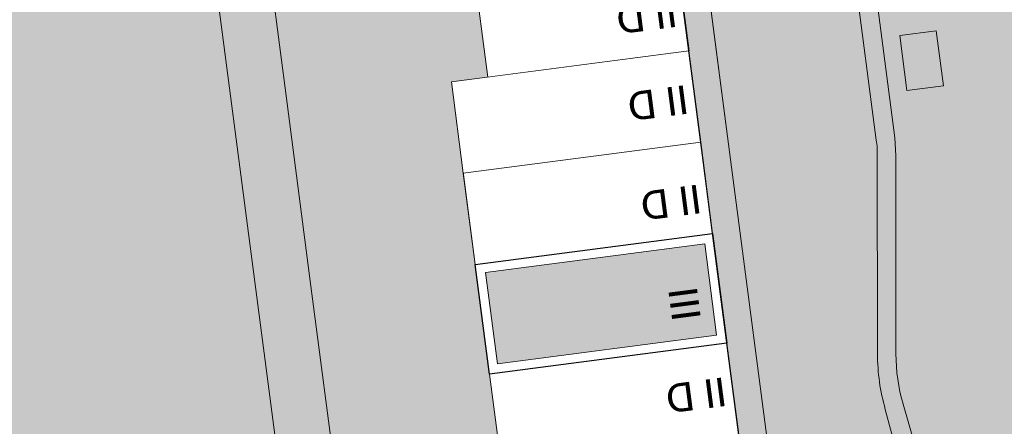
# Model space of a CAD drawing. Header units: metres. Extents: x -862 to 1262, y -354 to 644.
# Tile 196 of 256: x -135 to -82, y -27 to -5. Entities that reach past the tile are written whole.
import ezdxf

# ---------------------------------------------------------------- set-up
doc = ezdxf.new("R2010")
doc.units = ezdxf.units.M
doc.header["$LTSCALE"] = 0.5
doc.set_wipeout_variables(frame=1)
for name, color, linetype in [('BPR_Verkehr_220520', 7, 'Continuous'), ('DZH_Baufelder West_220610', 7, 'Continuous'), ('LPB_Freiraum_220609', 7, 'Continuous')]:
    doc.layers.add(name, color=color, linetype=linetype)
doc.styles.add('Calibri Light', font='calibril.ttf')

# ---------------------------------------------------------------- blocks, each defined once
blk = doc.blocks.new('Hofgrün West (2D)')
at = {"linetype": 'Continuous', "lineweight": 0, "transparency": 33554687}
blk.add_hatch(color=254, dxfattribs=at).paths.add_polyline_path([(-33.18494306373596, -71.92844781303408), (-12.99288679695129, -67.26350132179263), (-17.67876385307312, -31.39782492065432), (-41.28852932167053, -36.85236066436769)])
at = {"color": 255, "linetype": 'Continuous', "lineweight": 18, "transparency": 33554687, "flags": 128}
blk.add_lwpolyline([(-33.18494306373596, -71.92844781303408), (-12.99288679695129, -67.26350132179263), (-17.67876385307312, -31.39782492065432), (-41.28852932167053, -36.85236066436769)], close=True, dxfattribs=at)
blk = doc.blocks.new('Grundstücke West (2D)')
at = {"linetype": 'Continuous', "lineweight": 0, "transparency": 33554687}
h = blk.add_hatch(color=254, dxfattribs=at)
edge = h.paths.add_edge_path()
edge.add_line((-11.25401794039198, -29.78934150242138), (-6.677341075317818, -64.83001511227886))
edge.add_line((-6.677341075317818, -64.83001511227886), (-6.678622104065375, -64.83018242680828))
edge.add_line((-6.678622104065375, -64.83018242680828), (-5.383555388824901, -74.74567601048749))
edge.add_line((-5.383555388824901, -74.74567601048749), (-5.38317690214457, -74.74562657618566))
edge.add_line((-5.38317690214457, -74.74562657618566), (-3.958562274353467, -85.65298524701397))
edge.add_line((-3.958562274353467, -85.65298524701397), (-0.9798226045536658, -108.4592806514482))
edge.add_line((-0.979822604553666, -108.4592806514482), (1.004669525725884, -108.2000853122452))
edge.add_line((1.004669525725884, -108.2000853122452), (1.169916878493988, -108.1785022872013))
edge.add_line((1.169916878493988, -108.1785022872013), (1.16844796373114, -108.187466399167))
edge.add_line((1.16844796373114, -108.187466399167), (1.005812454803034, -108.2088283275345))
edge.add_line((1.005812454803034, -108.2088283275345), (1.004669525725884, -108.2000853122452))
edge.add_line((1.004669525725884, -108.2000853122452), (-0.9798364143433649, -108.4592836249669))
edge.add_line((-0.9798364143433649, -108.4592836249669), (-2.052208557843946, -100.2488192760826))
edge.add_line((-2.052208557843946, -100.2488192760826), (-27.32021377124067, -119.0192614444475))
edge.add_line((-27.32021377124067, -119.0192614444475), (-27.54868584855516, -119.1888729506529))
edge.add_line((-27.54868584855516, -119.1888729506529), (-31.12512675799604, -114.371293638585))
edge.add_line((-31.12512675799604, -114.371293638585), (-34.701567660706, -109.5537143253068))
edge.add_line((-34.701567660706, -109.5537143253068), (-40.66230250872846, -101.5244154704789))
edge.add_line((-40.66230250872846, -101.5244154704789), (-44.2540051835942, -96.68627808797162))
edge.add_line((-44.2540051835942, -96.68627808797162), (-67.24652228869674, -101.9982116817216))
edge.add_line((-67.24652228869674, -101.9982116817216), (-67.27917717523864, -102.0057559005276))
edge.add_line((-67.27917717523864, -102.0057559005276), (-67.27917717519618, -102.0057559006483))
edge.add_arc((-27.18894605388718, -87.89819168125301), 42.49999999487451, 199.3867312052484, 216.5891962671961)
edge.add_line((-61.31346618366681, -113.2313147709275), (-31.81373732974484, -152.9683849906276))
edge.add_line((-31.81373732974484, -152.9683849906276), (-31.81373732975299, -152.9683849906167))
edge.add_arc((-28.20055284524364, -150.2860543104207), 4.499999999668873, 216.5891962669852, 293.7983932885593)
edge.add_line((-26.38471447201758, -154.4034237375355), (-26.38471447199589, -154.4034237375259))
edge.add_line((-26.38471447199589, -154.4034237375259), (-26.08062924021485, -154.8564480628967))
edge.add_line((-26.08062924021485, -154.8564480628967), (-26.01835704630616, -154.8146488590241))
edge.add_line((-26.01835704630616, -154.8146488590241), (-26.15818177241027, -154.6063388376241))
edge.add_line((-26.15818177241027, -154.6063388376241), (-26.1581817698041, -154.6063388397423))
edge.add_arc((-26.0824957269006, -154.5132172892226), 0.1200000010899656, 230.8969573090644, 303.8708446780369)
edge.add_line((-26.01561700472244, -154.6128528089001), (-26.01561700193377, -154.6128528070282))
edge.add_arc((-26.08249572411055, -154.5132172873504), 0.1200000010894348, 303.8708446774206, 376.8447341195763)
edge.add_line((-25.96764449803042, -154.4784437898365), (-25.81224078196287, -154.7099633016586))
edge.add_line((-25.81224078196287, -154.7099633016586), (-25.74996858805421, -154.668164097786))
edge.add_line((-25.74996858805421, -154.668164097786), (-26.04128483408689, -154.2341629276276))
edge.add_arc((-28.20054518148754, -150.2860687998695), 4.499983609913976, 298.6747816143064, 306.5892344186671)
edge.add_line((-25.51822186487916, -153.8992383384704), (-24.56450417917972, -155.1839263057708))
edge.add_line((-24.56450417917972, -155.1839263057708), (21.99950964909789, -120.6160587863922))
edge.add_line((21.99950964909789, -120.6160587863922), (24.09332723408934, -119.0616650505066))
edge.add_line((24.09332723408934, -119.0616650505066), (23.85606493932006, -117.2451001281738))
edge.add_line((23.85606493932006, -117.2451001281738), (17.40550729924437, -67.87006250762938))
edge.add_line((17.40550729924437, -67.87006250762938), (17.40714295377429, -67.86984882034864))
edge.add_line((17.40714295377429, -67.86984882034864), (10.06261297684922, -11.63750270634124))
edge.add_line((10.06261297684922, -11.63750270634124), (10.0529091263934, -11.63883918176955))
edge.add_line((10.0529091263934, -11.63883918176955), (10.15014082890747, -12.37353928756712))
edge.add_line((10.15014082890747, -12.37353928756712), (10.54553553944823, -15.36121247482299))
edge.add_line((10.54553553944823, -15.36121247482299), (-12.44475630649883, -20.67263196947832))
edge.add_line((-12.44475630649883, -20.67263196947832), (-11.25411258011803, -29.78929261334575))
edge.add_line((-11.25411258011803, -29.78929261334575), (-11.25401794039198, -29.78934150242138))
h = blk.add_hatch(color=7, dxfattribs=at)
edge = h.paths.add_edge_path()
edge.add_line((22.31032176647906, -105.4105132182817), (19.33245946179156, -82.61093526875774))
edge.add_line((19.33245946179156, -82.61093526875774), (18.68490735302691, -77.65304496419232))
edge.add_line((18.68490735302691, -77.65304496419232), (17.40711983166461, -67.86984700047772))
edge.add_arc((114.085913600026, -55.24259077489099), 97.49993212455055, 187.4413017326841, 188.3165848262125)
edge.add_line((17.61129443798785, -69.34523669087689), (22.42737657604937, -106.2093730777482))
edge.add_line((22.42737657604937, -106.2093730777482), (22.3201672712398, -105.4092200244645))
edge.add_line((22.3201672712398, -105.4092200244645), (22.31032176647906, -105.4105132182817))
h = blk.add_hatch(color=7, dxfattribs=at)
edge = h.paths.add_edge_path()
edge.add_line((22.31032176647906, -105.4105132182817), (19.33245946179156, -82.61093526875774))
edge.add_line((19.33245946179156, -82.61093526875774), (18.68490735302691, -77.65304496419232))
edge.add_line((18.68490735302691, -77.65304496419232), (17.40711983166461, -67.86984700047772))
edge.add_arc((114.085913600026, -55.24259077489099), 97.49993212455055, 187.4413017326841, 188.3165848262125)
edge.add_line((17.61129443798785, -69.34523669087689), (22.42737657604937, -106.2093730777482))
edge.add_line((22.42737657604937, -106.2093730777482), (22.3201672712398, -105.4092200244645))
edge.add_line((22.3201672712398, -105.4092200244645), (22.31032176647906, -105.4105132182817))
at = {"color": 255, "linetype": 'Continuous', "lineweight": 18, "transparency": 33554687, "flags": 128}
for points in [[(-11.25401794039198, -29.78934150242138), (-6.677341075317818, -64.83001511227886), (-6.678622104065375, -64.83018242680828), (-5.383555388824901, -74.74567601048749), (-5.38317690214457, -74.74562657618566), (-3.958562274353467, -85.65298524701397)], [(23.85606493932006, -117.2451001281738), (17.40550729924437, -67.87006250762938), (17.40714295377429, -67.86984882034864), (10.06261297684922, -11.63750270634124), (10.0529091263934, -11.63883918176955), (10.15014082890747, -12.37353928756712), (10.54553553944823, -15.36121247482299), (-12.44475630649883, -20.67263196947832), (-11.25411258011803, -29.78929261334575)]]:
    blk.add_lwpolyline(points, dxfattribs=at)
blk = doc.blocks.new('Slab (2D)-18')
at = {"color": 255, "linetype": 'Continuous', "lineweight": 9, "transparency": 33554687}
blk.add_wipeout([(0, 10), (13, 10), (13, 0), (0, 0)], dxfattribs=at)
at = {"color": 7, "linetype": 'Continuous', "lineweight": 9, "transparency": 33554687}
blk.add_line((1.183291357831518e-29, 4.99999999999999), (13, 5), dxfattribs=at)
at = {"color": 8, "linetype": 'Continuous', "lineweight": 9, "true_color": 0x777777, "transparency": 33554687, "flags": 128}
blk.add_lwpolyline([(0, 10), (13, 10), (13, 0), (0, 0)], close=True, dxfattribs=at)
at = {"color": 7, "linetype": 'Continuous', "lineweight": 9, "transparency": 33554687, "flags": 128}
blk.add_lwpolyline([(13, 10.00000000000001), (2.775557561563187e-16, 10.00000000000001), (1.577721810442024e-29, -9.563216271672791e-15), (13, 5.461994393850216e-16), (13, 10)], dxfattribs=at)
blk = doc.blocks.new('RH 5 x 13 - quer (2D_3D) (2D)')
at = {"color": 255, "linetype": 'Continuous', "lineweight": 9, "transparency": 33554687}
blk.add_wipeout([(0, 5.000000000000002), (0, 10.000000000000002), (13, 10.000000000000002), (13, 5.000000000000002)], dxfattribs=at)
at = {"color": 253, "linetype": 'Continuous', "lineweight": 9, "transparency": 33554687, "flags": 128}
blk.add_lwpolyline([(0, 5), (0, 10), (13, 10), (13, 5)], close=True, dxfattribs=at)
at = {"color": 8, "true_color": 0x777777, "transparency": 33554687}
blk.add_blockref('Slab (2D)-18', (0, 0), dxfattribs=at)
at = {"color": 7, "transparency": 33554687, "insert": (2.006361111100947, 8.040526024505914), "char_height": 1.559479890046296, "width": 3.810368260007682, "attachment_point": 5, "line_spacing_factor": 1.163780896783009, "style": 'Calibri Light'}
blk.add_mtext('II D', dxfattribs=at)
at = {"color": 255, "linetype": 'Continuous', "lineweight": 9, "transparency": 33554687}
blk.add_wipeout([(0, 0), (0, 5), (13, 5), (13, 0)], dxfattribs=at)
at = {"color": 253, "linetype": 'Continuous', "lineweight": 9, "transparency": 33554687, "flags": 128}
blk.add_lwpolyline([(0, 0), (0, 5), (13, 5), (13, 0)], close=True, dxfattribs=at)
at = {"color": 7, "transparency": 33554687, "insert": (2.006361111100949, 2.594815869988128), "char_height": 1.559479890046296, "width": 3.810368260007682, "attachment_point": 5, "line_spacing_factor": 1.163780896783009, "style": 'Calibri Light'}
blk.add_mtext('II D', dxfattribs=at)
blk = doc.blocks.new('Slab (2D)-3')
at = {"color": 255, "linetype": 'Continuous', "lineweight": 9, "transparency": 33554687}
blk.add_wipeout([(-0.01398509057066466, 12.003374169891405), (10.986012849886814, 12.003374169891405), (10.98601284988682, 0.003374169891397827), (-0.013985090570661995, 0.003374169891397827)], dxfattribs=at)
at = {"color": 7, "linetype": 'Continuous', "lineweight": 9, "transparency": 33554687}
for p, q in [((-0.01398509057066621, 12.0033741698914), (10.98601284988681, 12.0033741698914)), ((10.98601284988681, 0.003374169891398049), (10.98601284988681, 12.0033741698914)), ((-0.01398509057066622, 6.003374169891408), (10.98601284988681, 6.003374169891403))]:
    blk.add_line(p, q, dxfattribs=at)
at = {"color": 8, "linetype": 'Continuous', "lineweight": 9, "true_color": 0x777777, "transparency": 33554687, "flags": 128}
blk.add_lwpolyline([(-0.01398509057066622, 12.0033741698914), (10.98601284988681, 12.0033741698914), (10.98601284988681, 0.003374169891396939), (-0.01398509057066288, 0.003374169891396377)], close=True, dxfattribs=at)
at = {"color": 7, "linetype": 'Continuous', "lineweight": 9, "transparency": 33554687, "flags": 128}
blk.add_lwpolyline([(10.98601284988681, 12.00337416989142), (-0.01398509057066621, 12.00337416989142), (-0.01398509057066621, 0.003374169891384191), (10.98601284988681, 0.003374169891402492)], dxfattribs=at)
blk = doc.blocks.new('RH 6 x 11 - quer (2D_3D) (2D)')
at = {"color": 8, "true_color": 0x777777, "transparency": 33554687}
blk.add_blockref('Slab (2D)-3', (0, 0), dxfattribs=at)
at = {"color": 255, "linetype": 'Continuous', "lineweight": 9, "transparency": 33554687}
blk.add_wipeout([(0, 6), (0, 12), (11, 12), (11, 6)], dxfattribs=at)
at = {"color": 253, "linetype": 'Continuous', "lineweight": 9, "transparency": 33554687, "flags": 128}
blk.add_lwpolyline([(0, 6), (0, 12), (11, 12), (11, 6)], close=True, dxfattribs=at)
at = {"color": 7, "transparency": 33554687, "insert": (2.006361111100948, 9.83776836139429), "char_height": 1.559479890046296, "width": 3.810368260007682, "attachment_point": 5, "line_spacing_factor": 1.163780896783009, "style": 'Calibri Light'}
blk.add_mtext('II D', dxfattribs=at)
at = {"color": 255, "linetype": 'Continuous', "lineweight": 9, "transparency": 33554687}
blk.add_wipeout([(0, 0), (0, 6), (11, 6), (11, 0)], dxfattribs=at)
at = {"color": 253, "linetype": 'Continuous', "lineweight": 9, "transparency": 33554687, "flags": 128}
blk.add_lwpolyline([(0, 0), (0, 6), (11, 6), (11, 0)], close=True, dxfattribs=at)
at = {"color": 7, "transparency": 33554687, "insert": (2.006361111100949, 2.594815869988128), "char_height": 1.559479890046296, "width": 3.810368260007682, "attachment_point": 5, "line_spacing_factor": 1.163780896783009, "style": 'Calibri Light'}
blk.add_mtext('II D', dxfattribs=at)
blk = doc.blocks.new('Slab (2D)-8')
at = {"color": 255, "linetype": 'Continuous', "lineweight": 9, "transparency": 33554687}
blk.add_wipeout([(0, 13), (6, 13), (6, 0), (0, 0)], dxfattribs=at)
at = {"color": 8, "linetype": 'Continuous', "lineweight": 9, "true_color": 0x777777, "transparency": 33554687, "flags": 128}
blk.add_lwpolyline([(0, 13), (6, 13), (6, 0), (0, 0)], close=True, dxfattribs=at)
at = {"color": 255, "linetype": 'Continuous', "lineweight": 9, "transparency": 33554687}
blk.add_wipeout([(0, 13), (6, 13), (6, 0), (0, 0)], dxfattribs=at)
at = {"color": 8, "linetype": 'Continuous', "lineweight": 9, "true_color": 0x777777, "transparency": 33554687, "flags": 128}
blk.add_lwpolyline([(0, 13), (6, 13), (6, 0), (0, 0)], close=True, dxfattribs=at)
at = {"color": 255, "linetype": 'Continuous', "lineweight": 9, "transparency": 33554687}
blk.add_wipeout([(0, 13), (6, 13), (6, 0), (0, 0)], dxfattribs=at)
at = {"color": 8, "linetype": 'Continuous', "lineweight": 9, "true_color": 0x777777, "transparency": 33554687, "flags": 128}
blk.add_lwpolyline([(0, 13), (6, 13), (6, 0), (0, 0)], close=True, dxfattribs=at)
blk = doc.blocks.new('DH 6 x 13 - III FD (2D_3D (2D)')
at = {"color": 8, "true_color": 0x777777, "transparency": 33554687}
blk.add_blockref('Slab (2D)-8', (0, 0), dxfattribs=at)
at = {"color": 255, "linetype": 'Continuous', "lineweight": 25, "transparency": 33554687}
blk.add_wipeout([(0, 13), (6, 13), (6, 0), (0, 0)], dxfattribs=at)
at = {"linetype": 'Continuous', "lineweight": 0, "true_color": 0xfbf8f0, "transparency": 33554661}
blk.add_hatch(color=7, dxfattribs=at).paths.add_polyline_path([(0.5, 12.5), (5.5, 12.5), (5.5, 0.5), (0.5, 0.5)])
at = {"color": 7, "linetype": 'Continuous', "lineweight": 25, "transparency": 33554687, "flags": 128}
blk.add_lwpolyline([(0, 13), (6, 13), (6, 0), (0, 0)], close=True, dxfattribs=at)
at = {"color": 9, "linetype": 'Continuous', "lineweight": 9, "transparency": 33554661, "flags": 128}
blk.add_lwpolyline([(0.5, 12.5), (5.5, 12.5), (5.5, 0.5), (0.5, 0.5)], close=True, dxfattribs=at)
at = {"color": 7, "transparency": 33554687, "insert": (2.405184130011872, 2.006361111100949), "char_height": 1.559479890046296, "width": 3.810368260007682, "attachment_point": 5, "line_spacing_factor": 1.163780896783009, "style": 'Calibri Light'}
blk.add_mtext('III', dxfattribs=at)
blk = doc.blocks.new('Baufelder West (2D)')
at = {"linetype": 'Continuous', "lineweight": 0, "transparency": 33554687}
h = blk.add_hatch(color=7, dxfattribs=at)
h.paths.add_polyline_path([(-60.56109580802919, -100.1808447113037), (-61.84106236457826, -95.85802870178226), (-56.11683980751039, -94.53556844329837), (-38.94417214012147, -90.5681876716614), (-40.33978978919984, -84.52730599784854), (-40.4748495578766, -83.94270454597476), (-47.04775839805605, -55.49210052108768), (-66.86903941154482, -60.0713872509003), (-69.94464862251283, -60.78194155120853), (-70.61994747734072, -57.85893429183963), (-67.54433826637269, -57.1483799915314), (-5.650433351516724, -42.84910552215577), (-8.709269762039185, -19.43678898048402), (-5.772007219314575, -18.75819674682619), (-5.003995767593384, -24.63836687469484), (-5.004050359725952, -24.63837896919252), (0.007670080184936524, -63.01270832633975), (0.006804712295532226, -63.01282135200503), (1.301871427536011, -72.92831493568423), (1.302249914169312, -72.92826550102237), (2.118165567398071, -79.17520728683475), (2.688011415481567, -83.53815075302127), (2.765717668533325, -84.13309759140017), (3.3744166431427, -88.79351447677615), (3.413257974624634, -89.09098943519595), (3.413269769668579, -89.09098789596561), (4.151479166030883, -94.74298284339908), (4.190318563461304, -95.04045805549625), (4.190332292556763, -95.04045626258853), (4.633231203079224, -98.43144858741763), (4.633053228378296, -98.43158079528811), (2.749850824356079, -84.01468839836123), (-18.63744004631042, -88.95576850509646), (-5.853426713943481, -106.17623985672), (-20.86567814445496, -117.3682532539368), (-37.5685783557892, -94.86891701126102), (-55.3163158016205, -98.96915546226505), (-60.56109415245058, -100.1808503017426), (-60.56109546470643, -100.180850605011)])
h.paths.add_polyline_path([(-20.76612280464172, -86.368534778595), (-0.5740665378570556, -81.70358828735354), (-5.259943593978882, -45.83791188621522), (-28.86970906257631, -51.2924476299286)])

msp = doc.modelspace()

# ---------------------------------------------------------------- linework, layer by layer
at = {"layer": 'DZH_Baufelder West_220610', "color": 252, "linetype": 'Continuous', "true_color": 0x8ea381, "transparency": 33554687}
for points in [[(-113.5695279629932, -60.0399685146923), (-114.2100930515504, -59.76837958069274), (-125.8779963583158, 34.20495708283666), (-126.5434381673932, 34.6670250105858)], [(-114.2100930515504, -59.76837958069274), (-113.5695279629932, -60.0399685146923), (-126.5434381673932, 34.6670250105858), (-125.8779963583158, 34.20495708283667)], [(-120.7244960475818, -9.884906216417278), (-120.8021943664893, -9.289958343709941), (-109.8191964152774, -8.46070842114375), (-109.8968947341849, -7.865760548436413)], [(-120.8021943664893, -9.289958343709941), (-120.7244960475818, -9.884906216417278), (-109.8968947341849, -7.865760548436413), (-109.8191964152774, -8.46070842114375)], [(-120.0782584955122, -14.84267629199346), (-120.1559647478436, -14.24772945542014), (-111.1548529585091, -13.67718660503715), (-111.2325592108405, -13.08223976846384)], [(-120.1559647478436, -14.24772945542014), (-120.0782584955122, -14.84267629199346), (-111.2325592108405, -13.08223976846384), (-111.1548529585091, -13.67718660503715)], [(-119.4303279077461, -19.80051716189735), (-119.5080341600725, -19.20557032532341), (-110.5073008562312, -18.63507690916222), (-110.5850071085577, -18.04013007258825)], [(-119.5080341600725, -19.20557032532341), (-119.4303279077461, -19.80051716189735), (-110.5850071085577, -18.04013007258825), (-110.5073008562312, -18.63507690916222)], [(-118.6532653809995, -25.7499855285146), (-118.7309716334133, -25.155038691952), (-109.7302383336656, -24.58454527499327), (-109.8079445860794, -23.98959843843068)], [(-118.7309716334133, -25.15503869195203), (-118.6532653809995, -25.74998552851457), (-109.8079445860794, -23.9895984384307), (-109.7302383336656, -24.58454527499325)]]:
    msp.add_solid(points, dxfattribs=at)
at = {"layer": 'LPB_Freiraum_220609', "color": 255, "linetype": 'Continuous', "lineweight": 9, "transparency": 33554687, "flags": 128}
msp.add_lwpolyline([(-87.10166449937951, -8.885826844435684), (-85.11847462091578, -8.627064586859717), (-85.50661800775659, -5.652279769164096), (-87.48980788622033, -5.911042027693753), (-87.10166449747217, -8.885826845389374)], dxfattribs=at)

# ---------------------------------------------------------------- block references
at = {"layer": 'DZH_Baufelder West_220610', "color": 7, "transparency": 33554687}
for name, p in [('Grundstücke West (2D)', (-114.0860038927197, 55.24258282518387)), ('Hofgrün West (2D)', (-108.3526106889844, 38.98513479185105))]:
    msp.add_blockref(name, p, dxfattribs=at)

# ---------------------------------------------------------------- next in the draw order: block references
for name, p, rotation in [('RH 6 x 11 - quer (2D_3D) (2D)', (-100.5053309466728, 5.160616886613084, 8.7), 187.4435739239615), ('RH 5 x 13 - quer (2D_3D) (2D)', (-96.87857666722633, -22.60343639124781, 8.7), 187.4413023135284)]:
    msp.add_blockref(name, p, dxfattribs=dict(at, rotation=rotation))

# ---------------------------------------------------------------- next in the draw order: block references
at = {"layer": 'DZH_Baufelder West_220610', "color": 7, "transparency": 33554687, "rotation": 187.4413023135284}
msp.add_blockref('RH 5 x 13 - quer (2D_3D) (2D)', (-98.95074339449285, -6.738187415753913, 8.7), dxfattribs=at)

# ---------------------------------------------------------------- next in the draw order: block references
at = {"layer": 'DZH_Baufelder West_220610', "color": 7, "transparency": 33554687, "rotation": 97.44130231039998}
msp.add_blockref('DH 6 x 13 - III FD (2D_3D (2D)', (-96.87857666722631, -22.60343639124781, 8.7), dxfattribs=at)

# ---------------------------------------------------------------- next in the draw order: hatches: boundary and pattern name
at = {"layer": 'BPR_Verkehr_220520', "linetype": 'Continuous', "lineweight": 0, "true_color": 0xece5cf, "transparency": 33554687}
h = msp.add_hatch(color=254, dxfattribs=at)
edge = h.paths.add_edge_path()
edge.add_line((-117.5894771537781, 147.4718843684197), (-106.0082693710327, 58.80201887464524))
edge.add_line((-106.0082693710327, 58.80201887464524), (-96.67886093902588, -12.62726599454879))
edge.add_line((-96.67886093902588, -12.62726599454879), (-96.67886093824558, -12.62726600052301))
edge.add_arc((4.227857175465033e-09, 1.27047883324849e-09), 97.49999999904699, 187.4413023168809, 220.1157708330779)
edge.add_line((-74.56254730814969, -62.82257984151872), (-74.5625473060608, -62.82257984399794))
edge.add_line((-74.5625473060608, -62.82257984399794), (-74.56254730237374, -62.822579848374))
edge.add_arc((4.78113548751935e-09, 3.613536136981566e-09), 97.50000000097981, 220.1157708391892, 276.9732647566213)
edge.add_line((11.83710355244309, -96.77878372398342), (11.83710355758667, -96.77878372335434))
edge.add_arc((4.437009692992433e-08, -1.640736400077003e-07), 97.49999982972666, 276.9732647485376, 283.0267352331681)
edge.add_line((21.97705461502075, -94.99083677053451), (20.85002617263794, -90.11951180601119))
edge.add_arc((2.822932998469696e-09, 8.445510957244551e-10), 92.49999999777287, 187.4413023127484, 283.02673523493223, ccw=False)
edge.add_line((-91.72097063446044, -11.97971389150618), (-127.9477346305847, 265.385337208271))
edge.add_line((-127.9477346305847, 265.385337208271), (-127.9477346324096, 265.3853372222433))
edge.add_arc((-48.6214897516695, 275.7461708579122), 80.00000000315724, 172.3155356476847, 187.4413023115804, ccw=False)
edge.add_line((-127.9030492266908, 286.4435690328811), (-127.9030492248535, 286.4435690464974))
edge.add_line((-127.9030492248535, 286.4435690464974), (-132.8662074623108, 287.0522549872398))
edge.add_arc((-48.62148981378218, 275.7461708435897), 84.9999999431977, 172.3562772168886, 187.4413023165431)
edge.add_line((-132.9056249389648, 264.7377851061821), (-118.7321152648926, 156.2203300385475))
edge.add_line((-118.7321152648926, 156.2203300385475), (-117.5894771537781, 147.4718843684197))
h = msp.add_hatch(color=254, dxfattribs=at)
edge = h.paths.add_edge_path()
edge.add_line((-90.22993895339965, -62.00251730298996), (-89.99267665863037, -63.81908222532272))
edge.add_line((-89.99267665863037, -63.81908222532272), (-92.08649424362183, -65.37347596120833))
edge.add_line((-92.08649424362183, -65.37347596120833), (-90.47709587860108, -67.5413865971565))
edge.add_line((-90.47709587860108, -67.5413865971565), (-89.22534156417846, -69.2275393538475))
edge.add_line((-89.22534156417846, -69.2275393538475), (-79.74976013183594, -62.19312334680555))
edge.add_line((-79.74976013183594, -62.19312334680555), (-77.44264638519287, -62.47308636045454))
edge.add_line((-77.44264638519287, -62.47308636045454), (-77.44132049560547, -62.47210205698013))
edge.add_line((-77.44132049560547, -62.47210205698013), (-74.56254730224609, -62.82257984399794))
edge.add_line((-74.56254730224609, -62.82257984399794), (-74.56254730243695, -62.82257984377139))
edge.add_arc((3.527983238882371e-09, 6.628766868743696e-09), 97.49999999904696, 187.4413023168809, 220.1157708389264, ccw=False)
edge.add_line((-96.67886093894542, -12.62726599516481), (-96.67886093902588, -12.62726599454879))
edge.add_line((-96.67886093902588, -12.62726599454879), (-96.68049659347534, -12.62747968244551))
edge.add_line((-96.68049659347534, -12.62747968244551), (-90.22993895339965, -62.00251730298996))
at = {"layer": 'LPB_Freiraum_220609', "linetype": 'Continuous', "lineweight": 0, "true_color": 0xece5cf, "transparency": 33554687}
h = msp.add_hatch(color=254, dxfattribs=at)
edge = h.paths.add_edge_path()
edge.add_arc((-0.5731412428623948, 0.7001467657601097), 98.3812992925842, 303.63898997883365, 319.0871066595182, ccw=False)
edge.add_line((53.9259888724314, -81.2066592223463), (53.64900975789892, -80.79038699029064))
edge.add_line((53.64900975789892, -80.79038699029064), (53.64973810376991, -80.78990235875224))
edge.add_line((53.64973810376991, -80.78990235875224), (51.16348359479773, -77.03909424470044))
edge.add_arc((-0.1428164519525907, 0.1638070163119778), 92.69640978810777, 285.77361267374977, 303.60659758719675, ccw=False)
edge.add_line((25.05550424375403, -89.04196085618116), (23.9824104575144, -85.18851656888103))
edge.add_arc((-31.49082581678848, 36.29164557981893), 133.546657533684, 294.5435442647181, 306.2332316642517)
edge.add_line((47.44507872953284, -71.42944201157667), (45.9252528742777, -69.13660608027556))
edge.add_line((45.9252528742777, -69.13660608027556), (45.92525285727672, -69.13660609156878))
edge.add_arc((-2.793066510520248e-06, 4.286046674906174e-06), 83.00000000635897, 187.4413022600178, 303.59482611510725, ccw=False)
edge.add_line((-82.30098186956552, -10.7493605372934), (-118.5277456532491, 266.6156909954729))
edge.add_line((-118.5277456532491, 266.6156909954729), (-118.5277456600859, 266.6156910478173))
edge.add_arc((-48.62149235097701, 275.7461755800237), 70.49999999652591, 99.99999997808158, 187.4413022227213, ccw=False)
edge.add_line((-60.86368884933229, 345.1751221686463), (-60.86368879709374, 345.1751221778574))
edge.add_arc((-48.62165076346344, 275.7470742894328), 70.49908743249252, 12.557956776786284, 99.99999997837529, ccw=False)
edge.add_line((20.19085676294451, 291.0754837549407), (81.00973781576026, 18.04652274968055))
edge.add_arc((-0.03635440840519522, -0.006727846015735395), 83.03245703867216, -40.33301246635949, 12.557778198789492, ccw=False)
edge.add_line((63.25891711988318, -53.74775057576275), (65.38383208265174, -55.63229252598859))
edge.add_arc((-31.49082601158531, 36.2916457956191), 133.5466578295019, 316.5020787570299, 327.3790452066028)
edge.add_line((80.98955380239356, -35.70053415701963), (84.60263586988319, -37.3972460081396))
edge.add_arc((-0.1428165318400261, 0.1638071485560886), 92.69640994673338, 319.5062245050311, 336.0960229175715, ccw=False)
edge.add_line((70.35062634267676, -60.03003745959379), (74.10073158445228, -63.35211914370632))
edge.add_line((74.10073158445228, -63.35211914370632), (73.9494669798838, -63.54685610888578))
edge.add_line((73.9494669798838, -63.54685610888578), (73.77458409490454, -63.73117043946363))
edge.add_line((73.77458409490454, -63.73117043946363), (73.77420802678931, -63.73083729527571))
edge = h.paths.add_edge_path()
edge.add_arc((-0.000202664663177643, 0.0002047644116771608), 83.00028235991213, 308.62677869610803, 319.30211103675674, ccw=False)
edge.add_line((51.8122913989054, -64.84200626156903), (51.8102917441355, -64.84360409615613))
edge.add_line((51.8102917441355, -64.84360409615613), (51.80827583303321, -64.84518137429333))
edge.add_arc((-25.25871505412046, 33.65370040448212), 125.0653860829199, 304.9320440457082, 308.0401551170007, ccw=False)
edge.add_line((46.35428451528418, -68.87887533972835), (46.61105660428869, -69.26627294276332))
edge.add_line((46.61105660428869, -69.26627294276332), (47.85838953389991, -71.12535382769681))
edge.add_arc((-31.49082579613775, 36.2916456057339), 133.5466575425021, 306.453378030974, 316.2874270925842)
edge.add_line((65.03877121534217, -55.99457569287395), (62.92715545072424, -54.12182838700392))
edge = h.paths.add_edge_path()
edge.add_line((80.52608274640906, 17.938778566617), (19.70367086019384, 290.9669534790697))
edge.add_arc((-48.62149229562, 275.7461755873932), 69.99999999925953, 12.55869769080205, 99.99999999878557)
edge.add_line((-60.77686473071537, 344.6827182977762), (-60.77686473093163, 344.6827182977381))
edge.add_arc((-48.62149229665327, 275.7461755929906), 69.99999999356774, 99.99999999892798, 187.4413023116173)
edge.add_line((-118.0319565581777, 266.6804461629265), (-81.80519257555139, -10.68460494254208))
edge.add_arc((0.02336887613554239, 0.01735061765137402), 82.52542227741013, 187.4511423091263, 303.9221235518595)
edge.add_arc((-25.25822220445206, 33.65305256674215), 124.5645721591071, 304.9376299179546, 308.0401601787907)
edge.add_arc((-0.0002025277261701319, 0.0002046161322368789), 82.50028215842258, 308.6267786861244, 319.3073918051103)
edge.add_line((62.55303419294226, -53.79002806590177), (62.55303419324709, -53.79002806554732))
edge.add_arc((-2.396225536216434e-06, 4.5937240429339e-06), 82.50000000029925, 319.3074065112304, 372.5586977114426)
edge.add_line((80.52608274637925, 17.93877856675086), (80.52608274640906, 17.938778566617))
edge = h.paths.add_edge_path()
edge.add_arc((-31.49082585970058, 36.29164567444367), 134.0466576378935, 294.72617831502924, 327.1914690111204, ccw=False)
edge.add_line((24.57849501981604, -85.46523372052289), (25.40217747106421, -88.42305015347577))
edge.add_arc((-0.1428165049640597, 0.1638071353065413), 92.19640991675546, 286.0854978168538, 335.792023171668)
edge.add_line((83.94612112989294, -37.64133231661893), (81.17350480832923, -36.33930515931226))
edge = h.paths.add_edge_path()
edge.add_line((51.57916758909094, -76.76122632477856), (54.06530291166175, -80.51185463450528))
edge.add_arc((-0.5731412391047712, 0.700146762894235), 97.88129928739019, 303.932185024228, 319.0902926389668)
edge.add_line((73.39991938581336, -63.39926861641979), (70.02488004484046, -60.40944415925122))
edge.add_arc((-0.1428165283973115, 0.1638071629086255), 92.69640995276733, 303.9156509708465, 319.19713628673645, ccw=False)
at = {"layer": 'LPB_Freiraum_220609', "linetype": 'Continuous', "lineweight": 0, "true_color": 0x6c7f9f, "transparency": 33554687}
h = msp.add_hatch(color=145, dxfattribs=at)
edge = h.paths.add_edge_path()
edge.add_line((-118.0319605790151, 266.6804715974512), (-81.80519257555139, -10.68461024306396))
edge.add_arc((-2.547249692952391e-06, -5.550855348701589e-07), 82.49999999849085, 187.4413023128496, 280.0000000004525)
edge.add_arc((1.203019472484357e-06, -3.058246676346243e-06), 82.49999688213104, 279.999997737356, 372.5586976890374)
edge.add_line((80.52608330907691, 17.93877020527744), (19.70367047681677, 290.9669499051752))
edge.add_arc((-48.62149087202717, 275.7461724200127), 69.99999814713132, 12.55869768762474, 100.0000016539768)
edge.add_line((-60.77686497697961, 344.6827129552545), (-60.77686497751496, 344.6827129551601))
edge.add_arc((-48.62152846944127, 275.7461968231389), 69.99996758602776, 99.99997481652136, 102.2960086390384)
edge.add_line((-63.52888413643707, 344.1403940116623), (-63.52888413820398, 344.1403940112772))
edge.add_line((-63.52888413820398, 344.1403940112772), (-63.52888413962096, 344.1403940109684))
edge.add_arc((-48.62152845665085, 275.7461968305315), 69.99996758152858, 102.296008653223, 187.4413023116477)
edge.add_line((-118.0319605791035, 266.6804715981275), (-118.0319605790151, 266.6804715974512))
at = {"layer": 'LPB_Freiraum_220609', "linetype": 'Continuous', "lineweight": 0, "true_color": 0xe0b0b9, "transparency": 33554687}
h = msp.add_hatch(color=9, dxfattribs=at)
edge = h.paths.add_edge_path()
edge.add_arc((0.1460040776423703, -0.5103729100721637), 96.97205900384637, 279.9674073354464, 287.02586198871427, ccw=False)
edge.add_line((16.93069824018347, -96.01877185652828), (16.93065064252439, -96.01878024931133))
edge.add_arc((-0.000101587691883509, -7.369268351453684e-05), 97.49996092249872, 187.4412925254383, 280.0000368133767, ccw=False)
edge.add_line((-96.67892594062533, -12.62731811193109), (-132.9056511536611, 264.737805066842))
edge.add_line((-132.9056511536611, 264.737805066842), (-132.9056511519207, 264.7378050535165))
edge.add_arc((-48.62223313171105, 275.7460973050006), 84.99927677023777, 186.1737010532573, 187.4413024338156, ccw=False)
edge.add_line((-133.1285507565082, 266.6050178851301), (-133.1285531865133, 266.60504034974))
edge.add_line((-133.1285531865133, 266.60504034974), (-128.1575301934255, 267.1427581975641))
edge.add_line((-128.1575301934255, 267.1427581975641), (-128.1575271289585, 267.1427298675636))
edge.add_arc((-48.62209678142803, 275.746107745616), 79.99939244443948, 186.1737018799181, 187.4412929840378)
edge.add_line((-127.9477409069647, 265.3853657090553), (-91.72101298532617, -11.97976092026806))
edge.add_arc((-9.848898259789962e-05, -7.193743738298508e-05), 92.49994110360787, 187.4412915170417, 280.0000667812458)
edge.add_arc((0.0125730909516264, -0.07012485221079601), 92.42875205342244, 279.999871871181, 285.557846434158)
edge.add_line((24.80299324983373, -89.11230179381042), (25.0421026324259, -89.04573084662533))
edge.add_arc((0.009176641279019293, -0.03335806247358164), 92.46539835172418, 285.7075618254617, 285.7161835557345)
edge.add_line((25.05549671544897, -89.04196294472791), (25.05570362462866, -89.0427059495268))
edge.add_arc((0.05275541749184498, -0.2214463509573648), 92.27330911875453, 285.7217696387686, 289.0236820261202)
edge.add_line((30.13006518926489, -87.4551497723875), (30.13336710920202, -87.45401130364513))
edge.add_line((30.13336710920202, -87.45401130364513), (30.13666743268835, -87.45286822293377))
edge.add_arc((4.230544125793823, -10.42907611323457), 81.2637174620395, 288.5898117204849, 296.6723906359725)
edge.add_arc((-0.1428162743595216, 0.1638067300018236), 92.69640945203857, 296.1488259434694, 302.2283057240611)
edge.add_arc((-0.1428195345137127, 0.163811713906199), 92.6964154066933, 302.2283057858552, 303.6065975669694)
edge.add_arc((-0.1428169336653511, 0.1638077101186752), 92.69641063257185, 303.6065975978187, 310.0613607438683)
edge.add_line((59.51730058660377, -70.78191042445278), (59.51745171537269, -70.7817833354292))
edge.add_line((59.51745171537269, -70.7817833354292), (59.51760274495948, -70.78165612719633))
edge.add_arc((-1.124141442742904, 1.215855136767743), 94.13321818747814, 310.1066159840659, 321.5151688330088)
edge.add_arc((-0.293001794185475, 0.4042826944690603), 92.97765195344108, 321.5879165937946, 323.7223261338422)
edge.add_line((74.66176053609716, -54.61050955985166), (74.66461679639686, -54.60661805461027))
edge.add_line((74.66461679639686, -54.60661805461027), (74.66746553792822, -54.60272104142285))
edge.add_arc((0.03480085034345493, -0.04576653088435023), 92.4472602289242, 323.8329578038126, 330.7306733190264)
edge.add_arc((2.388651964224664e-06, 3.839011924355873e-06), 92.49999669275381, 330.7164804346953, 372.5586979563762)
edge.add_line((90.28682180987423, 20.1131743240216), (29.74316847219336, 291.8900132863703))
edge.add_line((29.74316847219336, 291.8900132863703), (34.58110640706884, 293.0680979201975))
edge.add_line((34.58110640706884, 293.0680979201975), (95.16405506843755, 21.19967614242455))
edge.add_arc((0.006164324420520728, -0.005234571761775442), 97.49190945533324, -40.64421987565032, 12.562491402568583, ccw=False)
edge.add_line((73.97998592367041, -63.5075662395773), (74.10073158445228, -63.35211914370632))
edge.add_line((74.10073158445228, -63.35211914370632), (74.099183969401, -63.35074816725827))
edge.add_arc((-1.124141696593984, 1.215855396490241), 99.13321854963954, 310.1066159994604, 319.3594448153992, ccw=False)
edge.add_line((62.73866250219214, -74.60589121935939), (62.73700544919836, -74.60728691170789))
edge.add_line((62.73700544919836, -74.60728691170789), (62.7353387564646, -74.60868848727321))
edge.add_arc((-0.1428172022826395, 0.1638080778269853), 97.69641108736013, 302.2283057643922, 310.0613607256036, ccw=False)
edge.add_line((51.95811754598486, -82.48049806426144), (51.95807274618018, -82.4804270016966))
edge.add_arc((0.1460040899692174, -0.5103729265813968), 96.97205898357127, 290.4448098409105, 302.29637996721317, ccw=False)
edge.add_arc((0.03917776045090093, -0.04866113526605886), 97.44202130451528, 287.00661297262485, 290.4088355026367, ccw=False)
edge.add_line((28.53922260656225, -93.22964073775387), (28.53974575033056, -93.23240729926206))
h = msp.add_hatch(color=9, dxfattribs=at)
edge = h.paths.add_edge_path()
edge.add_line((-82.7409237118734, -31.40366080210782), (-82.74092371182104, -31.40366080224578))
edge.add_arc((-1.784148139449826e-06, 7.93383628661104e-06), 88.50000322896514, 200.7838655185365, 285.7260403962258)
edge.add_line((23.98685787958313, -85.18732172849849), (23.98685788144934, -85.187321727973))
edge.add_arc((-31.49062648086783, 36.29090055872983), 133.5466576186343, 294.5455478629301, 306.2333024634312)
edge.add_line((47.44541122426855, -71.4300895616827), (47.3331713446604, -71.2607625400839))
edge.add_line((47.3331713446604, -71.2607625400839), (47.33315738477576, -71.26074147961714))
edge.add_line((47.33315738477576, -71.26074147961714), (47.33372439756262, -71.26039576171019))
edge.add_line((47.33372439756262, -71.26039576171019), (45.92525314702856, -69.13660589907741))
edge.add_line((45.92525314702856, -69.13660589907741), (43.91957869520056, -70.4277626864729))
edge.add_arc((0.002318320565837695, -0.003716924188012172), 82.99561422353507, 187.4425808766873, 301.9481483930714, ccw=False)
edge.add_line((-82.29407201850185, -10.75435027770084), (-118.3128809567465, 264.970610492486))
edge.add_line((-118.3128809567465, 264.970610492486), (-118.7119022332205, 268.1577347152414))
edge.add_line((-118.7119022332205, 268.1577347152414), (-124.1807284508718, 267.5729305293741))
edge.add_line((-124.1807284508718, 267.5729305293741), (-111.3881882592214, 169.4754987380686))
edge.add_line((-111.3881882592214, 169.4754987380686), (-87.75466094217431, -11.46166742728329))
edge.add_line((-87.75466094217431, -11.46166742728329), (-87.71475894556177, -12.38137418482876))
edge.add_line((-87.71475894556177, -12.38137418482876), (-87.71136281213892, -14.00355153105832))
edge.add_line((-87.71136281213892, -14.00355153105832), (-87.70106207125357, -23.18738053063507))
edge.add_arc((-77.70106855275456, -23.17616436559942), 9.999999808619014, 180.0642639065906, 195.9545558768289)
edge.add_line((-87.31586852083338, -25.92491276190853), (-85.50342762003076, -32.20137393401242))
edge.add_line((-85.50342762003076, -32.20137393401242), (-82.7409237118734, -31.40366080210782))
at = {"layer": 'LPB_Freiraum_220609', "linetype": 'Continuous', "lineweight": 0, "true_color": 0x636466, "transparency": 33554687}
h = msp.add_hatch(color=251, dxfattribs=at)
edge = h.paths.add_edge_path()
edge.add_line((26.11105429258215, -89.05083899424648), (26.11105428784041, -89.05083899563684))
edge.add_arc((1.438105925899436e-06, 2.087770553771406e-06), 92.79999665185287, 279.99999786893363, 286.3419347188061, ccw=False)
edge.add_line((16.11454834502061, -91.39015469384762), (16.11454833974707, -91.3901546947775))
edge.add_arc((-2.548260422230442e-06, 4.782297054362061e-06), 92.79999999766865, 187.4413023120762, 280.00000000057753, ccw=False)
edge.add_line((-92.01844660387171, -12.01856223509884), (-128.2452099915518, 265.3464842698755))
edge.add_line((-128.2452099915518, 265.3464842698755), (-128.2452099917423, 265.3464842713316))
edge.add_arc((-52.32804927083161, 275.2794116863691), 76.56421056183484, 186.1247094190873, 187.4541808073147, ccw=False)
edge.add_line((-128.4552331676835, 267.110555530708), (-128.455233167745, 267.1105555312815))
edge.add_line((-128.455233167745, 267.1105555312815), (-128.156945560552, 267.1425633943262))
edge.add_arc((-52.32805127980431, 275.2794114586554), 76.26420854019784, 186.1247094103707, 187.4541808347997)
edge.add_line((-127.9477453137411, 265.3854042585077), (-91.72097318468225, -11.97970910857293))
edge.add_arc((-2.085733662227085e-06, 5.054642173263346e-06), 92.50000049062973, 187.4413024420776, 286.3438421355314)
edge.add_line((26.02959607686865, -88.76209333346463), (26.11105429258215, -89.05083899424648))
at = {"layer": 'LPB_Freiraum_220609', "linetype": 'Continuous', "lineweight": 0, "true_color": 0xece5cf, "transparency": 33554687}
h = msp.add_hatch(color=254, dxfattribs=at)
edge = h.paths.add_edge_path()
edge.add_line((-98.64481310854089, 41.04744042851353), (-98.51535660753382, 40.05631261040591))
edge.add_line((-98.51535660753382, 40.05631261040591), (-95.56604142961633, 40.44057383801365))
edge.add_line((-95.56604142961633, 40.44057383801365), (-88.76939780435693, -11.59420963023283))
edge.add_line((-88.76939780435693, -11.59420963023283), (-88.76939778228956, -11.59420979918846))
edge.add_arc((-5.387478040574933e-06, 9.012309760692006e-07), 89.52335308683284, 187.4413046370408, 187.7121661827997)
edge.add_line((-88.7135952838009, -12.01372939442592), (-88.7135952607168, -12.01372956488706))
edge.add_line((-88.7135952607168, -12.01372956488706), (-88.70106143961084, -23.18850213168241))
edge.add_arc((-77.70106846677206, -23.17616435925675), 10.99999989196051, 180.0642638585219, 195.9614799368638)
edge.add_line((-88.27698305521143, -26.20106571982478), (-86.51372419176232, -32.73569388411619))
edge.add_arc((-0.9294644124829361, -0.3794458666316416), 91.49640598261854, 200.7097539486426, 206.1900308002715)
edge.add_line((-83.03240798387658, -40.76135969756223), (-85.50386466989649, -32.2013732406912))
edge.add_line((-85.50386466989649, -32.2013732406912), (-87.31586851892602, -25.92491276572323))
edge.add_line((-87.31586851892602, -25.92491276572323), (-87.31586851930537, -25.92491276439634))
edge.add_arc((-77.70106843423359, -23.17616435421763), 9.999999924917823, 180.0642638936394, 195.9545557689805, ccw=False)
edge.add_line((-87.70106206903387, -23.1873805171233), (-87.70106206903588, -23.18738051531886))
edge.add_line((-87.70106206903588, -23.18738051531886), (-87.71314043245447, -12.4186795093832))
edge.add_line((-87.71314043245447, -12.4186795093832), (-87.75466094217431, -11.46166742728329))
edge.add_line((-87.75466094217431, -11.46166742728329), (-94.68043100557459, 41.56441042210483))
edge.add_line((-94.68043100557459, 41.56441042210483), (-98.64683664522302, 41.04717655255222))
edge.add_line((-98.64683664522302, 41.04717655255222), (-98.64481310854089, 41.04744042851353))
at = {"layer": 'LPB_Freiraum_220609', "linetype": 'Continuous', "lineweight": 0, "true_color": 0xb8d2a6, "transparency": 33554687}
h = msp.add_hatch(color=9, dxfattribs=at)
edge = h.paths.add_edge_path()
edge.add_line((-91.72097318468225, -11.97970910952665), (-91.72097318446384, -11.9797091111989))
edge.add_arc((-2.541717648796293e-06, 4.783615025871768e-06), 92.50000000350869, 187.4413023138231, 200.7260089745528)
edge.add_line((-86.51372419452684, -32.73569387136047), (-86.51372419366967, -32.73569387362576))
edge.add_line((-86.51372419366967, -32.73569387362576), (-88.27698305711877, -26.20106572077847))
edge.add_line((-88.27698305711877, -26.20106572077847), (-88.27698305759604, -26.20106571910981))
edge.add_arc((-77.7010684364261, -23.17616436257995), 10.99999992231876, 180.0642639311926, 195.9614798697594, ccw=False)
edge.add_line((-88.70106143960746, -23.18850214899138), (-88.70106143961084, -23.18850214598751))
edge.add_line((-88.70106143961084, -23.18850214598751), (-88.7135952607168, -12.01372956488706))
edge.add_arc((-7.582876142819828e-05, -8.686592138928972e-06), 89.52328199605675, 187.4416907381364, 187.7121662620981, ccw=False)
edge.add_line((-88.76931959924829, -11.59480837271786), (-95.56604142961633, 40.44057383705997))
edge.add_line((-95.56604142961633, 40.44057383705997), (-98.51738497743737, 40.05604833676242))
edge.add_line((-98.51738497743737, 40.05604833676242), (-91.72097318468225, -11.97970910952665))

# ---------------------------------------------------------------- next in the draw order: linework, layer by layer
at = {"layer": 'LPB_Freiraum_220609', "color": 255, "linetype": 'Continuous', "lineweight": 9, "transparency": 33554687, "elevation": 62.7, "flags": 128}
msp.add_lwpolyline([(-98.64481310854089, 41.04744042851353), (-98.51535660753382, 40.05631261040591), (-95.56604142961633, 40.44057383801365), (-88.76939780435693, -11.59420963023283), (-88.76939778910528, -11.59420974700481, 0.001181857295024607), (-88.71359527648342, -12.01372944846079), (-88.7135952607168, -12.01372956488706), (-88.70106143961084, -23.18850213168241, 0.0694761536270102), (-88.27698305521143, -26.20106571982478), (-86.51372419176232, -32.73569388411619, 0.02391677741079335), (-83.03240798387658, -40.76135969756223), (-85.50386466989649, -32.2013732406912), (-87.31586851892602, -25.92491276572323), (-87.31586851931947, -25.924912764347, -0.06944579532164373), (-87.70106206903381, -23.18738051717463), (-87.70106206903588, -23.18738051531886), (-87.71314043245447, -12.4186795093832), (-87.75466094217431, -11.46166742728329), (-94.68043100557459, 41.56441042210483), (-98.64683664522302, 41.04717655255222)], format="xyb", close=True, dxfattribs=at)
at = {"layer": 'LPB_Freiraum_220609', "color": 255, "linetype": 'Continuous', "lineweight": 9, "transparency": 33554687, "flags": 128}
msp.add_lwpolyline([(-90.22994285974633, -62.0025146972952), (-96.6788628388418, -12.62726619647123), (-103.5371400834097, 39.8821427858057), (-105.0055702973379, 39.54288960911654), (-98.16623153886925, -12.82153208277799), (-97.65270586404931, -16.75326817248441), (-91.60896963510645, -63.02627247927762)], close=True, dxfattribs=at)

# ---------------------------------------------------------------- next in the draw order: block references
at = {"layer": 'DZH_Baufelder West_220610', "color": 7, "transparency": 33554687}
msp.add_blockref('Baufelder West (2D)', (-120.7714309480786, 53.42522175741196), dxfattribs=at)

doc.saveas('drawing.dxf')
